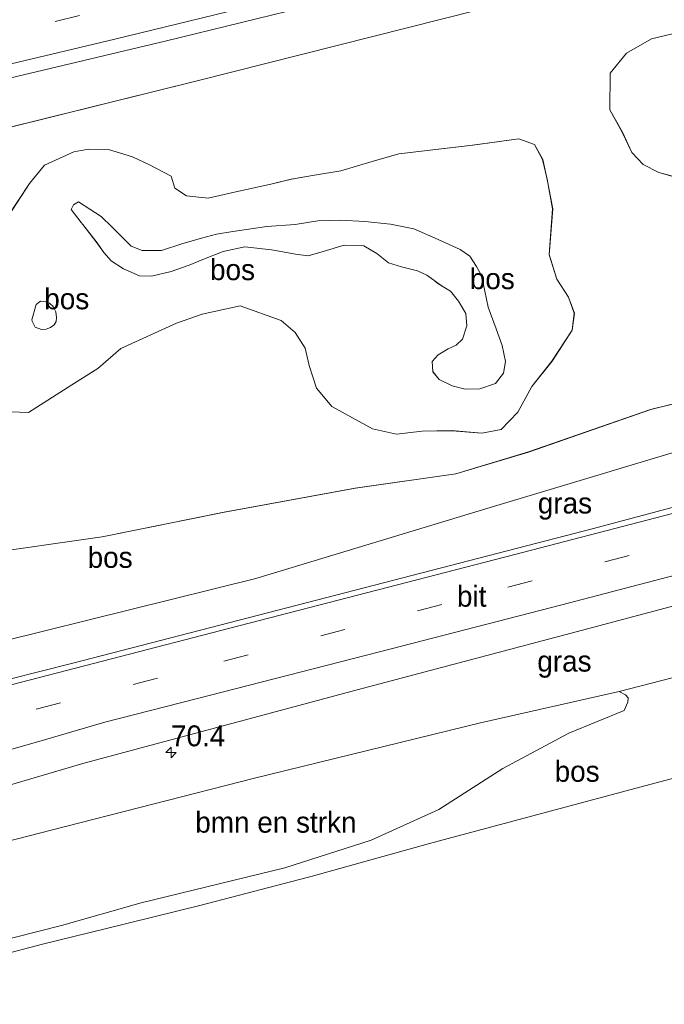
# Model space of a CAD drawing. Header units: millimetres. Extents: x 180000 to 190000, y 466229 to 468626.
# Tile 63 of 202: x 182588 to 182665, y 468062 to 468180. Entities that reach past the tile are written whole.
import ezdxf
from ezdxf.enums import TextEntityAlignment as Align

# ---------------------------------------------------------------- set-up
doc = ezdxf.new("R2010")
doc.units = ezdxf.units.MM
doc.linetypes.add('39strp', pattern=[12, 3, -9])
for name, color, linetype, lineweight in [('af-bs-rasterhekwerk', 8, 'hekwerk', 18), ('as-bs-kilometr', 13, 'Continuous', 18), ('bp-b5-bomenstruiken', 93, 'Continuous', 18), ('bp-b5-bos', 93, 'Continuous', 18), ('bp-b5-grasland', 93, 'Continuous', 18), ('gw-bs-kruinlijn', 93, 'Continuous', 18), ('gw-bs-teenlijn', 93, 'Continuous', 18), ('mk-bs-39streep 0.15', 8, '39strp', 18), ('mk-bs-streep 0.15', 8, 'Continuous', 18), ('vh-b5-verh_soort', 8, 'Continuous', 18)]:
    doc.layers.add(name, color=color, linetype=linetype, lineweight=lineweight)
doc.styles.add('rtw_iso', font='iso-rtw.shx')
doc.linetypes.add('hekwerk', pattern='A,7,-1.5,[1,RTW.shx,S=0.75,R=0,X=0,Y=0],-1.5', length=10)

# ---------------------------------------------------------------- blocks, each defined once
blk = doc.blocks.new('dtbattr-r')
at = {"style": 'rtw_iso'}
blk.add_attdef('TAG', text='', height=2.5, dxfattribs=at).set_placement((0, 0), align=Align.MIDDLE_CENTER)
blk = doc.blocks.new('d33az_ACAD_1_FMEBLOCK43')
at = {"layer": 'bp-b5-bos'}
for points in [[(33.22, 12.83, 38.25), (33.87, 9.3, 38.3), (33.44, 3.81, 38.33), (34.38, 0.87, 38.31), (35.78, -1.3, 38.22), (36.46, -3.21, 38.18), (36.22, -5.23, 38.24), (33.79, -8.95, 38.23), (31.38, -11.99, 38.21), (29.69, -15.07, 38.26), (27.68, -17.15, 38.32), (25.38, -17.6, 38.21), (21.76, -17.28, 38.07), (18.22, -17.36, 37.94), (15.15, -17.69, 37.84), (12.27, -17.06, 37.74), (9.89, -15.76, 37.63), (7.39, -14.38, 37.54), (5.57, -12.21, 37.46), (4.67, -9.49, 37.53), (4.21, -7.41, 37.59), (3.02, -5.54, 37.66), (1.34, -4.09, 37.69), (-3.6, -2.33, 37.65), (-8.16, -3.32, 37.47), (-11.22, -4.41, 37.25), (-17.91, -7.43, 36.83), (-20.65, -9.85, 36.48), (-23.77, -11.8, 36.26), (-28.97, -15.1, 36.37), (-32.24, -14.99, 36.4), (-34.58, -13.6, 36.47), (-35.91, -11.24, 36.57), (-36.46, -6.25, 36.76), (-36.08, -3.02, 36.88), (-35.07, 0.02, 36.97), (-33.45, 4.77, 37.14), (-31.38, 8.47, 37.24), (-28.85, 12.33, 37.97), (-27.04, 14.54, 38.37), (-23.52, 16.13, 38.27), (-21.79, 16.43, 38.2), (-19.36, 16.42, 38.23), (-16.51, 15.54, 38.27), (-14.36, 14.52, 38.3), (-11.88, 13.21, 38.38), (-11.42, 11.76, 38.44), (-10.03, 10.87, 38.57), (-7.41, 10.56, 38.55), (-4.11, 11.32, 38.48), (0.08, 12.24, 38.3), (2.54, 12.85, 38.2), (5.32, 13.33, 38.24), (8.46, 13.84, 38.32), (12.24, 14.98, 38.36), (15.44, 15.87, 38.4), (24.28, 16.92, 38.43), (29.8, 17.69, 38.32), (31.69, 17.01, 38.32), (32.67, 15.22, 38.28)], [(-15.66, 1.25, 40.23), (-14.2, 1.24, 40.34), (-11.88, 1.78, 40.46), (-9.71, 2.55, 40.56), (-8.07, 3.22, 40.82), (-5.61, 4.2, 41.08), (-3.03, 4.72, 41.28), (0.18, 4.4, 41.73), (1.52, 4.16, 41.8), (3.03, 3.85, 41.85), (4.56, 3.65, 41.76), (6.35, 4.18, 41.71), (8.87, 4.92, 41.68), (11.23, 4.84, 41.65), (12.81, 3.94, 41.65), (14.21, 2.83, 41.63), (15.76, 2.34, 41.57), (17.66, 1.87, 41.39), (18.8, 1.33, 41.13), (19.61, 0.76, 40.84), (20.1, 0.36, 40.55), (20.81, -0.08, 40.22), (21.64, -0.59, 39.94), (22.57, -1.75, 39.72), (23.45, -3.23, 39.54), (23.59, -4.72, 39.48), (23.05, -6.32, 39.53), (22.29, -7.04, 39.68), (21.34, -7.5, 39.84), (20.14, -8.19, 39.97), (19.42, -9, 40.03), (19.51, -10.22, 40.03), (20.28, -11.17, 39.96), (21.81, -11.91, 39.87), (23.38, -12.3, 39.78), (25.16, -12.26, 39.76), (27.02, -11.63, 39.77), (27.99, -10.41, 39.7), (28.2, -8.99, 39.6), (27.83, -7.07, 39.59), (27.08, -5.1, 39.59), (26.14, -2.49, 39.69), (25.72, -0.57, 39.86), (25.34, 1.32, 40.14), (24.76, 2.4, 40.43), (23.96, 3.62, 40.76), (22.79, 4.43, 41.31), (20.14, 5.6, 41.5), (17.21, 6.88, 41.53), (14.42, 7.44, 41.58), (11.36, 7.78, 41.65), (8.45, 7.93, 41.66), (5.73, 7.86, 41.55), (3.02, 7.42, 41.32), (-0.38, 7.18, 41.05), (-4.48, 6.59, 40.82), (-6.42, 6.25, 40.7), (-8.24, 5.77, 40.59), (-10.59, 5.09, 40.46), (-13, 4.29, 40.34), (-15.35, 4.31, 40.27), (-16.67, 4.8, 40.32), (-17.85, 6.02, 40.41), (-18.93, 7.08, 40.43), (-20.26, 8.39, 40.48), (-22.97, 10.13, 40.48), (-23.58, 9.79, 40.47), (-23.86, 9.22, 40.47), (-22.63, 7.65, 40.6), (-22.46, 7.4, 40.59), (-20.72, 5.19, 40.37), (-19.93, 4.05, 40.28), (-19.06, 3.06, 40.21), (-17.57, 2.09, 40.17)], [(-26.88, -1.85, 40.86), (-27.54, -1.78, 40.86), (-28.04, -2.16, 40.86), (-28.55, -3.99, 40.88), (-28.53, -4.16, 40.88), (-28.16, -4.9, 40.88), (-27.39, -5.18, 40.88), (-26.83, -5.13, 40.88), (-26.32, -4.93, 40.88), (-25.87, -4.62, 40.88), (-25.66, -4.22, 40.88), (-25.59, -3.71, 40.87), (-25.68, -3.03, 40.86), (-26.02, -2.42, 40.86), (-26.44, -2.02, 40.86)]]:
    blk.add_polyline3d(points, close=True, dxfattribs=at)
blk = doc.blocks.new('d33az_ACAD_1_FMEBLOCK80')
at = {"layer": 'bp-b5-bomenstruiken'}
for points in [[(4.68, 21.38, 39.07), (9.35, 19.15, 39.12), (13.61, 16.65, 39.15), (16.33, 15.04, 39.11), (18.61, 13.63, 39.07), (23.23, 10.42, 39.17), (28.13, 8.37, 39.22), (29.83, 7.34, 39.17), (31.29, 5.61, 39.13), (31.7, 4.23, 39.11), (31.88, 2.32, 39.1), (32.46, 0.56, 39.1), (33.01, -1.09, 39.13), (33.9, -4.41, 39.1), (34.52, -6.4, 39.11), (34.09, -7.85, 39.07), (31.58, -11.3, 38.93), (28.72, -12.6, 38.84), (18.04, -16.1, 38.74), (-4.7, -22.41, 38.65), (-6.62, -21.79, 38.65), (-8.39, -20.65, 38.63), (-10.1, -19.94, 38.57), (-13.82, -18.41, 38.34), (-16.22, -16.64, 38.19), (-17.1, -15.11, 38.07), (-17.76, -12.22, 37.95), (-18.17, -9.82, 37.9), (-18.24, -7.1, 37.86), (-17.45, -4.45, 37.83), (-15.7, 0.4, 38.29), (-16.61, 1.84, 38.31), (-18.55, 2.68, 38.33), (-21.2, 2.9, 38.34), (-23.78, 2.97, 38.33), (-26.41, 3.54, 38.3), (-28.63, 4.15, 38.33), (-30.53, 5.12, 38.32), (-31.88, 6.56, 38.29), (-33.02, 9, 38.32), (-34.52, 11.68, 38.27), (-34.46, 16.07, 38.2), (-32.53, 18.47, 38.25), (-29.53, 20.18, 38.24), (-25.84, 21.06, 38.23), (-21.14, 21.13, 38.31), (-17.22, 21.03, 38.32), (-13.64, 21.64, 38.25), (-9.67, 21.65, 38.27), (-6.37, 21.03, 38.44), (-2.74, 21.71, 38.69), (0.34, 22.41, 38.97)], [(-25.97, 8.62, 41.09), (-25, 8.39, 41.08), (-23.8, 8.5, 41.09), (-22.74, 8.86, 41.1), (-21.56, 9.47, 41.05), (-20.43, 11.58, 41.02), (-20.86, 12.75, 41.01), (-21.76, 13.59, 41.01), (-24.9, 13.12, 41.01), (-25.96, 12.08, 41.01), (-26.53, 11.28, 41.04), (-26.98, 9.94, 41.05), (-26.45, 9.09, 41.09)], [(5.25, 9.13, 41), (4.78, 6.99, 40.96), (3.98, 4.78, 40.95), (2.54, 2.47, 40.88), (0.29, 0.42, 40.22), (-1.48, -1.19, 40.12), (-3.85, -2.71, 40.01), (-6.4, -4.4, 39.92), (-8.64, -6.27, 39.84), (-10.53, -8.97, 39.81), (-10.64, -10.89, 39.83), (-10.1, -12.79, 39.85), (-8.56, -14.4, 39.89), (-4.92, -16.62, 39.93), (-2.96, -17.8, 39.94), (-2.22, -17.87, 39.9), (-0.71, -17.91, 39.76), (0.97, -17.7, 39.66), (2.49, -17.43, 39.65), (4.19, -16.95, 39.54), (6.05, -16.31, 39.48), (7.2, -15.67, 39.54), (8.76, -14.62, 39.76), (9.82, -13.93, 39.95), (10.61, -13.53, 40.15), (11.94, -13.25, 40.37), (14.81, -12.45, 40.45), (17.05, -11.82, 40.54), (18.34, -11.41, 40.55), (21.56, -10.19, 40.16), (24.22, -9.53, 40.08), (26.77, -9.04, 40.1), (28.63, -8.23, 40.05), (30.03, -7.48, 40), (30.63, -6.46, 39.97), (30.42, -5.41, 39.97), (29.79, -4.47, 39.99), (28.65, -2.98, 40.01), (27.75, -1.95, 40.01), (26.49, -1.37, 39.96), (25.09, -1.76, 39.93), (24.27, -2.68, 39.92), (23.92, -3.97, 39.92), (23.74, -5.12, 39.97), (23.19, -6.96, 40.02), (21.97, -7.9, 40.23), (18.58, -9.27, 40.23), (15.12, -10.49, 40.21), (11.44, -12.03, 40.02), (9.24, -13.02, 39.77), (6.63, -13.62, 39.6), (4.69, -13.7, 39.83), (0.77, -13.06, 40.27), (0.48, -10.81, 40.55), (1, -8.89, 40.61), (2.85, -7.4, 40.68), (5.67, -5.88, 40.78), (7.91, -4.62, 40.88), (9.85, -2.79, 40.91), (11.19, -0.25, 40.93), (11.29, 1.92, 40.96), (10.85, 4.81, 41.05), (9.69, 9.26, 41.13), (8.16, 10.5, 41.09), (6.17, 10.55, 41.03)]]:
    blk.add_polyline3d(points, close=True, dxfattribs=at)
blk = doc.blocks.new('d33az_ACAD_1_FMEBLOCK144')
at = {"layer": 'bp-b5-bos'}
for points in [[(71.45, 32.55, 38.61), (69.95, 31.49, 38.32), (66.03, 31.58, 38.31), (61.33, 31.51, 38.23), (57.64, 30.63, 38.24), (54.64, 28.92, 38.25), (52.71, 26.53, 38.2), (52.65, 22.13, 38.27), (54.16, 19.46, 38.32), (55.29, 17.01, 38.29), (56.65, 15.57, 38.32), (58.54, 14.61, 38.33), (60.77, 13.99, 38.3), (63.4, 13.42, 38.33), (65.97, 13.36, 38.34), (68.62, 13.13, 38.33), (70.57, 12.29, 38.31), (71.47, 10.86, 38.29), (69.73, 6, 37.83), (68.93, 3.36, 37.86), (69.01, 0.63, 37.9), (69.41, -1.77, 37.95), (70.07, -4.66, 38.07), (70.95, -6.19, 38.19), (73.35, -7.96, 38.34), (77.08, -9.49, 38.57), (78.78, -10.19, 38.63), (80.55, -11.34, 38.65), (82.48, -11.96, 38.65), (80.08, -12.31, 38.62), (77.06, -11.42, 38.55), (75.62, -10.94, 38.44), (72.65, -10.65, 38.25), (69.75, -11.09, 38.1), (66.38, -11.78, 37.84), (64.21, -12.14, 37.73), (57.55, -13.79, 37.5), (42.91, -18.88, 37.69), (34.18, -21.5, 37.67), (22.15, -23.2, 37.2), (6.45, -26.06, 36.85), (-8.22, -29.04, 36.53), (-23.29, -31.2, 36.15), (-47.88, -37.87, 35.86), (-66.17, -42.47, 36.02), (-82.08, -46.64, 35.75), (-85.68, -31, 35.99), (-82.23, -28.39, 35.98), (-80.59, -25.96, 35.99), (-79.74, -23.55, 35.98), (-78.92, -21.67, 35.96), (-72.09, -13.34, 36.09), (-68.17, -8.42, 36.11), (-64.02, -5.65, 36.17), (-60.81, -4.24, 36.1), (-58.65, -3.25, 35.91), (-55.65, -0.67, 35.96), (-52.68, 1.59, 36.07), (-47.86, 4.11, 36.09), (-37.35, 7.73, 36.23), (-27.56, 9.97, 36.5), (-21.85, 12.24, 36.97), (-20.36, 14.28, 37.41), (-20.03, 15.06, 37.54), (-19.56, 16.76, 37.79), (-22.17, 16.93, 37.69), (-25.05, 17.24, 37.68), (-27.72, 17.34, 37.73), (-31.45, 17.23, 37.8), (-19.52, 19.97, 37.91), (3.02, 25.55, 38.01), (36.93, 34.11, 38.07), (69.48, 42.81, 38.16), (85.68, 46.64, 38.24), (83.98, 44.52, 38.51), (83.42, 43.84, 38.8), (82.65, 42.84, 38.9), (81.68, 41.66, 39), (80.91, 40.13, 38.88), (80.22, 38.62, 38.79), (78.94, 37.07, 38.64), (76.73, 35.76, 38.56), (74.39, 34.68, 38.47), (72.9, 33.65, 38.53)], [(36.22, 17.89, 38.43), (27.38, 16.84, 38.4), (24.18, 15.94, 38.36), (20.39, 14.81, 38.32), (17.26, 14.29, 38.24), (14.48, 13.81, 38.2), (12.02, 13.21, 38.3), (7.83, 12.29, 38.48), (4.52, 11.53, 38.55), (1.91, 11.84, 38.57), (0.51, 12.73, 38.44), (0.06, 14.18, 38.38), (-2.43, 15.49, 38.3), (-4.57, 16.5, 38.27), (-7.43, 17.38, 38.23), (-9.86, 17.4, 38.2), (-11.59, 17.1, 38.27), (-15.11, 15.51, 38.37), (-16.91, 13.3, 37.97), (-19.44, 9.44, 37.24), (-21.52, 5.74, 37.14), (-23.14, 0.99, 36.97), (-24.14, -2.05, 36.88), (-24.53, -5.28, 36.76), (-23.98, -10.27, 36.57), (-22.65, -12.63, 36.47), (-20.3, -14.02, 36.4), (-17.03, -14.14, 36.37), (-11.84, -10.83, 36.26), (-8.71, -8.88, 36.48), (-5.98, -6.46, 36.83), (0.71, -3.44, 37.25), (3.78, -2.35, 37.47), (8.34, -1.37, 37.65), (13.27, -3.12, 37.69), (14.95, -4.57, 37.66), (16.15, -6.44, 37.59), (16.61, -8.52, 37.53), (17.51, -11.24, 37.46), (19.33, -13.41, 37.54), (21.82, -14.79, 37.63), (24.2, -16.09, 37.74), (27.09, -16.72, 37.84), (30.16, -16.39, 37.94), (33.7, -16.32, 38.07), (37.31, -16.63, 38.21), (39.61, -16.18, 38.32), (41.62, -14.1, 38.26), (43.31, -11.02, 38.21), (45.73, -7.99, 38.23), (48.15, -4.27, 38.24), (48.4, -2.24, 38.18), (47.71, -0.33, 38.22), (46.32, 1.84, 38.31), (45.37, 4.77, 38.33), (45.81, 10.26, 38.3), (45.15, 13.79, 38.25), (44.61, 16.19, 38.28), (43.62, 17.97, 38.32), (41.74, 18.66, 38.32)]]:
    blk.add_polyline3d(points, close=True, dxfattribs=at)
blk = doc.blocks.new('hecto')
for p, q in [((0, 0.625), (-0.625, 0)), ((0, -0.625), (0, 0.625)), ((-0.625, 0), (0.625, 0)), ((0.625, 0), (0, -0.625))]:
    blk.add_line(p, q)
blk = doc.blocks.new('dtbattr')
at = {"style": 'rtw_iso'}
blk.add_attdef('TAG', (0.59, 0.87), '', height=2.5, dxfattribs=at)

msp = doc.modelspace()

# ---------------------------------------------------------------- linework, layer by layer
at = {"layer": 'af-bs-rasterhekwerk'}
for points in [[(182759.93, 468115.32, 41.76), (182751.78, 468113.16, 40.39), (182744.79, 468111.18, 39.55), (182738.74, 468109.54, 38.86), (182720.15, 468104.19, 38.33), (182689.29, 468095.71, 38.05), (182660.69, 468088.07, 38.21), (182637.09, 468081.78, 41.54), (182623.19, 468077.87, 41.91)], [(182623.19, 468077.87, 41.91), (182609.74, 468074.39, 41.93), (182598.2, 468071.54, 42.01), (182590.7, 468069.7, 42.43), (182585.53, 468068.35, 42.24), (182577.52, 468066.45, 42.25), (182571.76, 468065, 41.55), (182565.74, 468063.53, 40.59), (182558.19, 468061.66, 39.69), (182543.44, 468057.99, 39.05), (182534.35, 468055.81, 38.73)]]:
    msp.add_polyline3d(points, dxfattribs=at)
at = {"layer": 'bp-b5-bomenstruiken'}
msp.add_polyline3d([(182572.59, 468078.46, 38.97), (182591.74, 468083.37, 38.86), (182616.11, 468089.6, 38.88), (182643.23, 468096.22, 38.93), (182659.85, 468099.96, 38.79), (182660.61, 468099.57, 38.78), (182660.91, 468099.22, 38.78), (182660.89, 468098.69, 38.78), (182660.43, 468097.69, 38.78), (182653.8, 468094.97, 39.39), (182645.9, 468090.75, 40.44), (182638.22, 468085.82, 41.25), (182630.12, 468082.16, 41.97), (182619.77, 468078.84, 42.05), (182602.54, 468074.67, 42.14), (182592.98, 468071.92, 42.26), (182578.42, 468068.25, 42.58)], dxfattribs=at)
at = {"layer": 'bp-b5-bos'}
for points in [[(182602.64, 468152.82, 40.27), (182604.99, 468152.8, 40.34), (182607.4, 468153.61, 40.46), (182609.75, 468154.28, 40.59), (182611.57, 468154.76, 40.7), (182613.51, 468155.1, 40.82), (182617.61, 468155.69, 41.05), (182621.01, 468155.93, 41.32), (182623.72, 468156.38, 41.55), (182626.44, 468156.44, 41.66), (182629.35, 468156.29, 41.65), (182632.41, 468155.95, 41.58), (182635.2, 468155.39, 41.53), (182638.13, 468154.12, 41.5), (182640.78, 468152.94, 41.31), (182641.95, 468152.13, 40.76), (182642.75, 468150.91, 40.43), (182643.33, 468149.83, 40.14), (182643.71, 468147.94, 39.86), (182644.13, 468146.02, 39.69), (182645.07, 468143.41, 39.59), (182645.82, 468141.44, 39.59), (182646.2, 468139.52, 39.6), (182645.98, 468138.1, 39.7), (182645.01, 468136.89, 39.77), (182643.15, 468136.25, 39.76), (182641.37, 468136.21, 39.78), (182639.8, 468136.6, 39.87), (182638.27, 468137.34, 39.96), (182637.5, 468138.3, 40.03), (182637.41, 468139.51, 40.03), (182638.13, 468140.32, 39.97), (182639.33, 468141.02, 39.84), (182640.28, 468141.47, 39.68), (182641.04, 468142.2, 39.53), (182641.58, 468143.79, 39.48), (182641.45, 468145.28, 39.54), (182640.56, 468146.76, 39.72), (182639.63, 468147.93, 39.94), (182638.8, 468148.43, 40.22), (182638.09, 468148.88, 40.55), (182637.6, 468149.27, 40.84), (182636.79, 468149.84, 41.13), (182635.65, 468150.38, 41.39), (182633.75, 468150.85, 41.57), (182632.2, 468151.35, 41.63), (182630.8, 468152.45, 41.65), (182629.22, 468153.35, 41.65), (182626.86, 468153.43, 41.68), (182624.34, 468152.69, 41.71), (182622.55, 468152.16, 41.76), (182621.02, 468152.36, 41.85), (182619.51, 468152.67, 41.8), (182618.17, 468152.91, 41.73), (182614.96, 468153.23, 41.28), (182612.38, 468152.71, 41.08), (182609.92, 468151.73, 40.82), (182608.28, 468151.07, 40.56), (182606.11, 468150.29, 40.46), (182603.79, 468149.75, 40.34), (182602.33, 468149.77, 40.23), (182600.42, 468150.6, 40.17), (182598.93, 468151.57, 40.21), (182598.06, 468152.57, 40.28), (182597.27, 468153.71, 40.37), (182595.53, 468155.91, 40.59), (182595.36, 468156.16, 40.6), (182594.13, 468157.73, 40.47), (182594.41, 468158.3, 40.47), (182595.02, 468158.64, 40.48), (182597.73, 468156.9, 40.48), (182599.06, 468155.59, 40.43), (182600.14, 468154.54, 40.41), (182601.32, 468153.31, 40.32)], [(182591.16, 468143.38, 40.88), (182590.6, 468143.33, 40.88), (182589.83, 468143.61, 40.88), (182589.46, 468144.35, 40.88), (182589.44, 468144.52, 40.88), (182589.95, 468146.35, 40.86), (182590.45, 468146.73, 40.86), (182591.11, 468146.66, 40.86), (182591.55, 468146.49, 40.86), (182591.97, 468146.09, 40.86), (182592.31, 468145.48, 40.86), (182592.4, 468144.8, 40.87), (182592.33, 468144.29, 40.88), (182592.12, 468143.9, 40.88), (182591.67, 468143.58, 40.88)], [(182540.63, 468095.22, 38.34), (182526.21, 468091.2, 38.42), (182523.98, 468100.91, 35.75), (182539.89, 468105.07, 36.02), (182558.18, 468109.68, 35.86), (182582.77, 468116.35, 36.15), (182597.84, 468118.5, 36.53), (182612.5, 468121.48, 36.85), (182628.2, 468124.34, 37.2), (182640.24, 468126.04, 37.67), (182648.97, 468128.67, 37.69), (182663.6, 468133.76, 37.5), (182670.27, 468135.4, 37.73), (182672.43, 468135.76, 37.84), (182675.8, 468136.45, 38.1), (182678.71, 468136.89, 38.25), (182681.68, 468136.6, 38.44), (182683.11, 468136.12, 38.55), (182686.13, 468135.23, 38.62), (182672.87, 468130.57, 38.5), (182644.78, 468122.15, 38.64), (182616.27, 468113.53, 38.55), (182586.01, 468106.02, 38.5), (182558.85, 468098.99, 38.46)]]:
    msp.add_polyline3d(points, close=True, dxfattribs=at)
for points in [[(182534.35, 468055.81, 38.73), (182532.32, 468064.65, 39.63), (182547.52, 468067.94, 39.86), (182556.46, 468068.48, 39.89), (182559.65, 468068.51, 40.04), (182569.24, 468067.11, 41.23), (182576.99, 468067.9, 42.43), (182578.42, 468068.25, 42.58), (182592.98, 468071.92, 42.26), (182602.54, 468074.67, 42.14), (182619.77, 468078.84, 42.05), (182630.12, 468082.16, 41.97), (182638.22, 468085.82, 41.25), (182645.9, 468090.75, 40.44), (182653.8, 468094.97, 39.39), (182660.43, 468097.69, 38.78), (182660.89, 468098.69, 38.78), (182660.91, 468099.22, 38.78), (182660.61, 468099.57, 38.78), (182659.85, 468099.96, 38.79), (182670.07, 468102.61, 38.73)], [(182558.19, 468061.66, 39.69), (182565.74, 468063.53, 40.59), (182571.76, 468065, 41.55), (182577.52, 468066.45, 42.25), (182585.53, 468068.35, 42.24), (182590.7, 468069.7, 42.43), (182598.2, 468071.54, 42.01), (182609.74, 468074.39, 41.93), (182623.19, 468077.87, 41.91), (182637.09, 468081.78, 41.54), (182660.69, 468088.07, 38.21), (182689.29, 468095.71, 38.05)], [(182689.29, 468095.71, 38.05), (182660.69, 468088.07, 38.21), (182637.09, 468081.78, 41.54), (182623.19, 468077.87, 41.91), (182609.74, 468074.39, 41.93), (182598.2, 468071.54, 42.01), (182590.7, 468069.7, 42.43), (182585.53, 468068.35, 42.24), (182577.52, 468066.45, 42.25), (182571.76, 468065, 41.55), (182565.74, 468063.53, 40.59), (182558.19, 468061.66, 39.69)]]:
    msp.add_polyline3d(points, dxfattribs=at)
at = {"layer": 'bp-b5-grasland'}
msp.add_polyline3d([(182555.73, 468159.71, 37.76), (182512.78, 468149.6, 37.94), (182511.3, 468156.02, 38.29), (182535.38, 468161.41, 38.29), (182555.35, 468166.11, 38.35), (182582.69, 468172.5, 38.37), (182605.42, 468177.9, 38.44), (182632.87, 468184.65, 38.52), (182656.37, 468190.66, 38.57), (182678.43, 468196.36, 38.59), (182700.92, 468202.26, 38.57), (182720.31, 468207.34, 38.55), (182736.12, 468211.58, 38.55), (182737.17, 468207.33, 38.22), (182725.57, 468203.7, 38.26), (182714.44, 468200.15, 38.27), (182691.73, 468194.18, 38.24), (182675.53, 468190.35, 38.16), (182642.99, 468181.66, 38.07), (182609.08, 468173.09, 38.01), (182586.53, 468167.52, 37.91), (182574.61, 468164.77, 37.8)], close=True, dxfattribs=at)
for points in [[(182686.67, 468127.5, 38.93), (182656.76, 468119.5, 38.92), (182623.54, 468110.91, 38.83), (182594.33, 468103.38, 38.88), (182575.31, 468098.59, 38.84), (182527.27, 468086.6, 38.78), (182526.21, 468091.2, 38.42), (182540.63, 468095.22, 38.34), (182558.85, 468098.99, 38.46), (182586.01, 468106.02, 38.5), (182616.27, 468113.53, 38.55), (182644.78, 468122.15, 38.64), (182672.87, 468130.57, 38.5)], [(182670.07, 468102.61, 38.73), (182659.85, 468099.96, 38.79), (182643.23, 468096.22, 38.93), (182616.11, 468089.6, 38.88), (182591.74, 468083.37, 38.86), (182572.59, 468078.46, 38.97), (182554.24, 468074.03, 38.97), (182539.52, 468070.24, 38.94), (182531.5, 468068.23, 38.9), (182530.49, 468072.58, 39.06), (182540.29, 468075.54, 39.08), (182557.22, 468080.38, 39.11), (182576.4, 468085.73, 39.09), (182595.56, 468091.33, 39.11), (182628.42, 468100.19, 39.12), (182655.45, 468107.32, 39.15), (182679.89, 468113.85, 39.18)]]:
    msp.add_polyline3d(points, dxfattribs=at)
at = {"layer": 'gw-bs-kruinlijn'}
for points in [[(182595.02, 468158.64, 40.48), (182594.41, 468158.3, 40.47), (182594.13, 468157.73, 40.47), (182595.36, 468156.16, 40.6), (182595.53, 468155.91, 40.59), (182597.27, 468153.71, 40.37), (182598.06, 468152.57, 40.28), (182598.93, 468151.57, 40.21), (182600.42, 468150.6, 40.17), (182602.33, 468149.77, 40.23), (182603.79, 468149.75, 40.34), (182606.11, 468150.29, 40.46), (182608.28, 468151.07, 40.56), (182609.92, 468151.73, 40.82), (182612.38, 468152.71, 41.08), (182614.96, 468153.23, 41.28), (182618.17, 468152.91, 41.73), (182619.51, 468152.67, 41.8), (182621.02, 468152.36, 41.85), (182622.55, 468152.16, 41.76), (182624.34, 468152.69, 41.71), (182626.86, 468153.43, 41.68), (182629.22, 468153.35, 41.65), (182630.8, 468152.45, 41.65), (182632.2, 468151.35, 41.63), (182633.75, 468150.85, 41.57), (182635.65, 468150.38, 41.39), (182636.79, 468149.84, 41.13), (182637.6, 468149.27, 40.84), (182638.09, 468148.88, 40.55), (182638.8, 468148.43, 40.22), (182639.63, 468147.93, 39.94), (182640.56, 468146.76, 39.72), (182641.45, 468145.28, 39.54), (182641.58, 468143.79, 39.48), (182641.04, 468142.2, 39.53), (182640.28, 468141.47, 39.68), (182639.33, 468141.02, 39.84), (182638.13, 468140.32, 39.97), (182637.41, 468139.51, 40.03), (182637.5, 468138.3, 40.03), (182638.27, 468137.34, 39.96), (182639.8, 468136.6, 39.87), (182641.37, 468136.21, 39.78), (182643.15, 468136.25, 39.76), (182645.01, 468136.89, 39.77), (182645.98, 468138.1, 39.7), (182646.2, 468139.52, 39.6), (182645.82, 468141.44, 39.59), (182645.07, 468143.41, 39.59), (182644.13, 468146.02, 39.69), (182643.71, 468147.94, 39.86), (182643.33, 468149.83, 40.14), (182642.75, 468150.91, 40.43), (182641.95, 468152.13, 40.76), (182640.78, 468152.94, 41.31), (182638.13, 468154.12, 41.5), (182635.2, 468155.39, 41.53), (182632.41, 468155.95, 41.58), (182629.35, 468156.29, 41.65), (182626.44, 468156.44, 41.66), (182623.72, 468156.38, 41.55), (182621.01, 468155.93, 41.32), (182617.61, 468155.69, 41.05), (182613.51, 468155.1, 40.82), (182611.57, 468154.76, 40.7), (182609.75, 468154.28, 40.59), (182607.4, 468153.61, 40.46), (182604.99, 468152.8, 40.34), (182602.64, 468152.82, 40.27), (182601.32, 468153.31, 40.32), (182600.14, 468154.54, 40.41), (182599.06, 468155.59, 40.43), (182597.73, 468156.9, 40.48), (182595.02, 468158.64, 40.48)], [(182590.45, 468146.73, 40.86), (182589.95, 468146.35, 40.86), (182589.44, 468144.52, 40.88), (182589.46, 468144.35, 40.88), (182589.83, 468143.61, 40.88), (182590.6, 468143.33, 40.88), (182591.16, 468143.38, 40.88), (182591.67, 468143.58, 40.88), (182592.12, 468143.9, 40.88), (182592.33, 468144.29, 40.88), (182592.4, 468144.8, 40.87), (182592.31, 468145.48, 40.86), (182591.97, 468146.09, 40.86), (182591.55, 468146.49, 40.86), (182591.11, 468146.66, 40.86), (182590.45, 468146.73, 40.86)], [(182686.13, 468135.23, 38.62), (182672.87, 468130.57, 38.5), (182644.78, 468122.15, 38.64), (182616.27, 468113.53, 38.55), (182586.01, 468106.02, 38.5), (182558.85, 468098.99, 38.46), (182540.63, 468095.22, 38.34), (182526.21, 468091.2, 38.42)], [(182532.32, 468064.65, 39.63), (182547.52, 468067.94, 39.86), (182556.46, 468068.48, 39.89), (182559.65, 468068.51, 40.04), (182569.24, 468067.11, 41.23), (182576.99, 468067.9, 42.43), (182578.42, 468068.25, 42.58), (182592.98, 468071.92, 42.26), (182602.54, 468074.67, 42.14), (182619.77, 468078.84, 42.05), (182630.12, 468082.16, 41.97), (182638.22, 468085.82, 41.25), (182645.9, 468090.75, 40.44), (182653.8, 468094.97, 39.39), (182660.43, 468097.69, 38.78)]]:
    msp.add_polyline3d(points, dxfattribs=at)
at = {"layer": 'gw-bs-teenlijn'}
for points in [[(182667.39, 468179.06, 38.23), (182663.7, 468178.18, 38.24), (182660.7, 468176.47, 38.25), (182658.77, 468174.07, 38.2), (182658.71, 468169.67, 38.27), (182660.21, 468167, 38.32), (182661.35, 468164.56, 38.29), (182662.7, 468163.11, 38.32), (182664.6, 468162.15, 38.33), (182666.82, 468161.53, 38.3)], [(182585.75, 468133.52, 36.4), (182589.02, 468133.41, 36.37), (182594.22, 468136.71, 36.26), (182597.34, 468138.66, 36.48), (182600.08, 468141.08, 36.83), (182606.77, 468144.1, 37.25), (182609.83, 468145.2, 37.47), (182614.39, 468146.18, 37.65), (182619.33, 468144.43, 37.69), (182621.01, 468142.98, 37.66), (182622.2, 468141.1, 37.59), (182622.66, 468139.03, 37.53), (182623.56, 468136.3, 37.46), (182625.38, 468134.13, 37.54), (182627.88, 468132.75, 37.63), (182630.26, 468131.45, 37.74), (182633.14, 468130.82, 37.84), (182636.21, 468131.15, 37.94), (182639.75, 468131.23, 38.07), (182643.37, 468130.91, 38.21), (182645.67, 468131.36, 38.32), (182647.68, 468133.45, 38.26), (182649.37, 468136.53, 38.21), (182651.79, 468139.56, 38.23), (182654.21, 468143.28, 38.24), (182654.45, 468145.3, 38.18), (182653.77, 468147.21, 38.22), (182652.38, 468149.38, 38.31), (182651.43, 468152.32, 38.33), (182651.86, 468157.81, 38.3), (182651.21, 468161.34, 38.25), (182650.66, 468163.73, 38.28), (182649.68, 468165.52, 38.32), (182647.79, 468166.2, 38.32)], [(182647.79, 468166.2, 38.32), (182642.27, 468165.44, 38.43), (182633.43, 468164.38, 38.4), (182630.23, 468163.49, 38.36), (182626.45, 468162.35, 38.32), (182623.31, 468161.84, 38.24), (182620.53, 468161.36, 38.2), (182618.07, 468160.76, 38.3), (182613.88, 468159.83, 38.48), (182610.58, 468159.07, 38.55), (182607.96, 468159.38, 38.57), (182606.57, 468160.27, 38.44), (182606.11, 468161.72, 38.38), (182603.63, 468163.03, 38.3), (182601.48, 468164.05, 38.27), (182598.63, 468164.93, 38.23), (182596.2, 468164.95, 38.2), (182594.47, 468164.65, 38.27), (182590.95, 468163.05, 38.37), (182589.14, 468160.85, 37.97), (182586.61, 468156.98, 37.24)], [(182523.98, 468100.91, 35.75), (182539.89, 468105.07, 36.02), (182558.18, 468109.68, 35.86), (182582.77, 468116.35, 36.15), (182597.84, 468118.5, 36.53), (182612.5, 468121.48, 36.85), (182628.2, 468124.34, 37.2), (182640.24, 468126.04, 37.67), (182648.97, 468128.67, 37.69), (182663.6, 468133.76, 37.5), (182670.27, 468135.4, 37.73), (182672.43, 468135.76, 37.84), (182675.8, 468136.45, 38.1), (182678.71, 468136.89, 38.25), (182681.68, 468136.6, 38.44), (182683.11, 468136.12, 38.55), (182686.13, 468135.23, 38.62)], [(182660.43, 468097.69, 38.78), (182660.89, 468098.69, 38.78), (182660.91, 468099.22, 38.78), (182660.61, 468099.57, 38.78), (182659.85, 468099.96, 38.79), (182643.23, 468096.22, 38.93), (182616.11, 468089.6, 38.88), (182591.74, 468083.37, 38.86), (182572.59, 468078.46, 38.97), (182554.24, 468074.03, 38.97), (182539.52, 468070.24, 38.94), (182531.5, 468068.23, 38.9)]]:
    msp.add_polyline3d(points, dxfattribs=at)
at = {"layer": 'mk-bs-39streep 0.15'}
for points in [[(182734.85, 468216.71, 38.57), (182713.92, 468211.09, 38.63), (182678.85, 468201.91, 38.59), (182655.38, 468195.85, 38.54), (182618.47, 468186.58, 38.48), (182582.7, 468177.97, 38.38), (182558.95, 468172.33, 38.38), (182535.07, 468166.84, 38.3), (182510.11, 468161.17, 38.24)], [(182528.22, 468082.48, 38.94), (182555.58, 468089.15, 38.99), (182578.32, 468094.89, 39.01), (182612.44, 468103.61, 39.03), (182646.5, 468112.48, 39.05), (182669.24, 468118.39, 39.06), (182691.89, 468124.44, 39.08), (182714.58, 468130.86, 39.09), (182725.88, 468134.1, 39.07), (182753.33, 468142, 39.04)]]:
    msp.add_polyline3d(points, dxfattribs=at)
at = {"layer": 'mk-bs-streep 0.15'}
for points in [[(182735.73, 468213.16, 38.57), (182696.82, 468202.79, 38.66), (182680.96, 468198.67, 38.65), (182656.05, 468192.2, 38.61), (182631.07, 468185.89, 38.53), (182599.36, 468178.12, 38.5), (182566.94, 468170.42, 38.45), (182536.72, 468163.41, 38.35), (182510.95, 468157.55, 38.31)], [(182752.47, 468145.47, 39), (182713.11, 468134.08, 39.03), (182688.51, 468127.16, 39), (182681.14, 468125.17, 39.01), (182647.33, 468116.37, 38.95), (182613.16, 468107.56, 38.93), (182584.75, 468100.2, 38.88), (182557.35, 468093.27, 38.91), (182527.42, 468085.96, 38.82)], [(182754.21, 468138.44, 38.98), (182743.39, 468135.31, 39.16), (182718.5, 468128.14, 39.16), (182698.35, 468122.46, 39.13), (182685.98, 468119.06, 39.12), (182675.86, 468116.34, 39.13), (182652.94, 468110.36, 39.18), (182631.1, 468104.74, 39.12), (182609.13, 468099.09, 39.11), (182598.19, 468096.28, 39.08), (182590.25, 468093.97, 39.14), (182568.24, 468087.71, 39.11), (182548.88, 468082.16, 39.08), (182529.57, 468076.6, 39.07)]]:
    msp.add_polyline3d(points, dxfattribs=at)
at = {"layer": 'vh-b5-verh_soort'}
for points in [[(182678.43, 468196.36, 38.59), (182656.37, 468190.66, 38.57), (182632.87, 468184.65, 38.52), (182605.42, 468177.9, 38.44), (182582.69, 468172.5, 38.37), (182555.35, 468166.11, 38.35), (182535.38, 468161.41, 38.29), (182511.3, 468156.02, 38.29), (182510.95, 468157.55, 38.31), (182510.11, 468161.17, 38.24), (182509.3, 468164.71, 38.17), (182508.47, 468168.31, 38.03), (182535.92, 468174.53, 38.14), (182564.74, 468181.18, 38.13), (182590.41, 468187.41, 38.23), (182619.93, 468194.54, 38.25), (182659.33, 468204.48, 38.32), (182685.21, 468211.3, 38.37)], [(182679.89, 468113.85, 39.18), (182655.45, 468107.32, 39.15), (182628.42, 468100.19, 39.12), (182595.56, 468091.33, 39.11), (182576.4, 468085.73, 39.09), (182557.22, 468080.38, 39.11), (182540.29, 468075.54, 39.08), (182530.49, 468072.58, 39.06), (182529.57, 468076.6, 39.07), (182529.05, 468078.84, 39.01), (182528.22, 468082.48, 38.94), (182527.42, 468085.96, 38.82), (182527.27, 468086.6, 38.78), (182575.31, 468098.59, 38.84), (182594.33, 468103.38, 38.88), (182623.54, 468110.91, 38.83), (182656.76, 468119.5, 38.92), (182686.67, 468127.5, 38.93)]]:
    msp.add_polyline3d(points, dxfattribs=at)

# ---------------------------------------------------------------- block references
at = {"layer": 'as-bs-kilometr'}
ref = msp.add_blockref('dtbattr', (182606.11, 468092.66, 38.76), dxfattribs=at)
ref.add_attrib('TAG', '70.4', dxfattribs={"layer": '0', "height": 2.5, "style": 'rtw_iso'}).set_placement((182606.11, 468092.66, 38.76), align=Align.BOTTOM_LEFT)
msp.add_blockref('hecto', (182606.11, 468092.66, 38.76), dxfattribs=at)
at = {"layer": 'bp-b5-bomenstruiken'}
msp.add_blockref('d33az_ACAD_1_FMEBLOCK80', (182693.23, 468158), dxfattribs=at)
ref = msp.add_blockref('dtbattr-r', (182609.02, 468082.31, 40.06), dxfattribs=at)
ref.add_attrib('TAG', 'bmn en strkn', dxfattribs={"layer": '0', "height": 2.5, "style": 'rtw_iso'}).set_placement((182609.02, 468082.31, 40.06), align=Align.BOTTOM_LEFT)
at = {"layer": 'bp-b5-bos'}
for name, p in [('d33az_ACAD_1_FMEBLOCK144', (182606.06, 468147.54)), ('d33az_ACAD_1_FMEBLOCK43', (182617.99, 468148.51))]:
    msp.add_blockref(name, p, dxfattribs=at)
ref = msp.add_blockref('dtbattr-r', (182610.79, 468148.51, 37.83), dxfattribs=at)
ref.add_attrib('TAG', 'bos', dxfattribs={"layer": '0', "height": 2.5, "style": 'rtw_iso'}).set_placement((182610.79, 468148.51, 37.83), align=Align.BOTTOM_LEFT)
ref = msp.add_blockref('dtbattr-r', (182641.93, 468147.43, 40.59), dxfattribs=at)
ref.add_attrib('TAG', 'bos', dxfattribs={"layer": '0', "height": 2.5, "style": 'rtw_iso'}).set_placement((182641.93, 468147.43, 40.59), align=Align.BOTTOM_LEFT)
ref = msp.add_blockref('dtbattr-r', (182590.92, 468145.02, 40.87), dxfattribs=at)
ref.add_attrib('TAG', 'bos', dxfattribs={"layer": '0', "height": 2.5, "style": 'rtw_iso'}).set_placement((182590.92, 468145.02, 40.87), align=Align.BOTTOM_LEFT)
ref = msp.add_blockref('dtbattr-r', (182596.12, 468114.04, 37.67), dxfattribs=at)
ref.add_attrib('TAG', 'bos', dxfattribs={"layer": '0', "height": 2.5, "style": 'rtw_iso'}).set_placement((182596.12, 468114.04, 37.67), align=Align.BOTTOM_LEFT)
ref = msp.add_blockref('dtbattr-r', (182652.1, 468088.41, 40.03), dxfattribs=at)
ref.add_attrib('TAG', 'bos', dxfattribs={"layer": '0', "height": 2.5, "style": 'rtw_iso'}).set_placement((182652.1, 468088.41, 40.03), align=Align.BOTTOM_LEFT)
at = {"layer": 'bp-b5-grasland'}
ref = msp.add_blockref('dtbattr-r', (182650.08, 468120.55, 38.76), dxfattribs=at)
ref.add_attrib('TAG', 'gras', dxfattribs={"layer": '0', "height": 2.5, "style": 'rtw_iso'}).set_placement((182650.08, 468120.55, 38.76), align=Align.BOTTOM_LEFT)
ref = msp.add_blockref('dtbattr-r', (182650.02, 468101.61, 38.99), dxfattribs=at)
ref.add_attrib('TAG', 'gras', dxfattribs={"layer": '0', "height": 2.5, "style": 'rtw_iso'}).set_placement((182650.02, 468101.61, 38.99), align=Align.BOTTOM_LEFT)
at = {"layer": 'vh-b5-verh_soort'}
ref = msp.add_blockref('dtbattr-r', (182640.39, 468109.38, 39.01), dxfattribs=at)
ref.add_attrib('TAG', 'bit', dxfattribs={"layer": '0', "height": 2.5, "style": 'rtw_iso'}).set_placement((182640.39, 468109.38, 39.01), align=Align.BOTTOM_LEFT)

doc.saveas('drawing.dxf')
